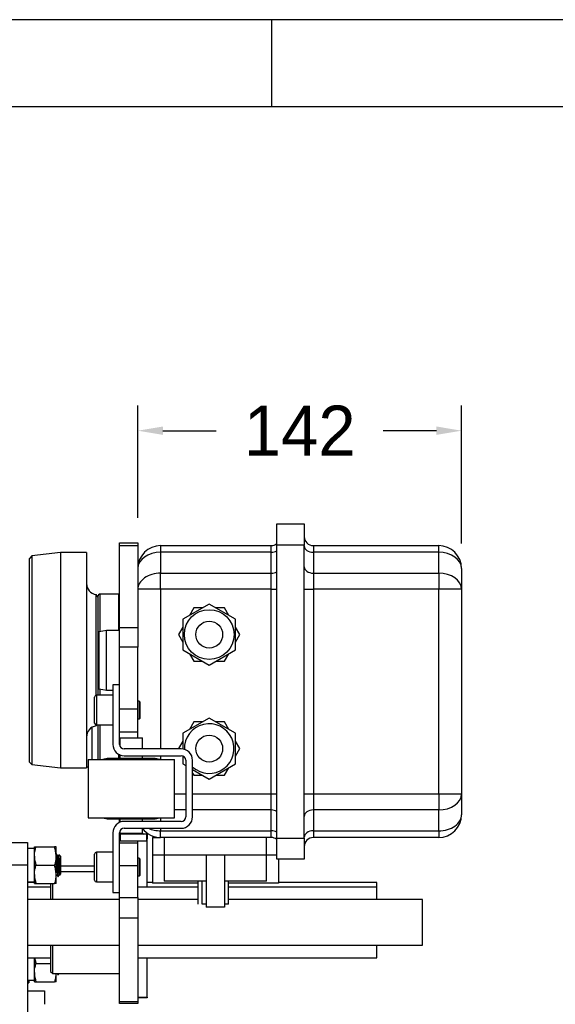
# Model space of a CAD drawing. Header units: millimetres. Extents: x 10704 to 12971, y -780 to 823.
# Tile 62 of 63: x 12313 to 12548, y 391 to 823. Entities that reach past the tile are written whole.
import ezdxf

# ---------------------------------------------------------------- set-up
doc = ezdxf.new("R2010")
doc.units = ezdxf.units.MM
doc.dimstyles.get("Standard").update_dxf_attribs({"dimtxt": 22, "dimasz": 11, "dimexe": 11, "dimexo": 11, "dimgap": 11, "dimtad": 0, "dimtih": 1, "dimtoh": 1, "dimdsep": 46, "dimtxsty": 'Standard', "dimcen": 0.09, "dimadec": 0, "dimazin": 0, "dimtfac": 1, "dimtofl": 0, "dimtmove": 0, "dimatfit": 3, "dimfxl": 1, "dimtolj": 1, "dimtzin": 0, "dimarcsym": 0})

# ---------------------------------------------------------------- blocks, each defined once
blk = doc.blocks.new('图框')
at = {"lineweight": -3}
for p, q in [((2267.32, 1603.15), (0, 1603.15)), ((1719.57, 1564.98), (1719.57, 1603.15)), ((2229.15, 1564.98), (38.17, 1564.98))]:
    blk.add_line(p, q, dxfattribs=at)
blk = doc.blocks.new('*D29')
at = {"color": 0, "lineweight": -2, "transparency": 16777216}
for p, q in [((12364.95, 604.68), (12364.95, 653.84)), ((12506.95, 593.43), (12506.95, 653.84)), ((12375.95, 642.84), (12399.28, 642.84)), ((12495.95, 642.84), (12472.62, 642.84))]:
    blk.add_line(p, q, dxfattribs=at)
at = {"color": 0, "lineweight": 18, "transparency": 16777216}
for points in [[(12375.95, 644.68), (12375.95, 641.01), (12364.95, 642.84)], [(12495.95, 644.68), (12495.95, 641.01), (12506.95, 642.84)]]:
    blk.add_solid(points, dxfattribs=at)
at = {"layer": 'Defpoints', "color": 0, "lineweight": 18, "transparency": 16777216}
for p in [(12364.95, 642.84), (12364.95, 593.68), (12506.95, 582.43)]:
    blk.add_point(p, dxfattribs=at)
at = {"color": 0, "lineweight": 18, "transparency": 16777216, "insert": (12435.95, 642.84), "char_height": 22, "attachment_point": 5}
blk.add_mtext('\\A1;142', dxfattribs=at)

msp = doc.modelspace()

# ---------------------------------------------------------------- linework, layer by layer
for p, q in [((12425.949, 601.925), (12437.949, 601.925)), ((12425.949, 592.675), (12425.949, 601.925)), ((12437.949, 601.925), (12437.949, 592.675)), ((12356.949, 592.358), (12356.949, 593.675)), ((12356.949, 593.675), (12364.949, 593.675)), ((12356.949, 556.554), (12356.949, 592.358)), ((12364.949, 592.358), (12356.949, 592.358)), ((12364.949, 593.675), (12364.949, 592.358)), ((12364.949, 592.358), (12364.949, 556.554)), ((12374.949, 592.425), (12423.449, 592.425)), ((12374.949, 592.425), (12374.949, 589.496)), ((12423.449, 589.496), (12423.449, 592.425)), ((12425.949, 464.175), (12425.949, 592.675)), ((12437.949, 592.675), (12425.949, 592.675)), ((12437.949, 464.175), (12437.949, 592.675)), ((12441.949, 592.425), (12496.949, 592.425)), ((12441.949, 592.425), (12441.949, 589.496)), ((12496.949, 589.496), (12496.949, 592.425)), ((12318.443, 587.943), (12317.449, 586.825)), ((12330.949, 589.425), (12318.443, 587.943)), ((12318.443, 587.943), (12318.443, 496.407)), ((12342.449, 589.425), (12330.949, 589.425)), ((12330.949, 589.425), (12330.949, 494.925)), ((12342.449, 589.425), (12342.449, 494.925)), ((12423.449, 589.496), (12374.949, 589.496)), ((12374.949, 589.496), (12374.949, 580.354)), ((12423.449, 580.354), (12423.449, 589.496)), ((12496.949, 589.496), (12441.949, 589.496)), ((12441.949, 589.496), (12441.949, 580.354)), ((12496.949, 580.354), (12496.949, 589.496)), ((12317.449, 497.525), (12317.449, 586.825)), ((12374.949, 580.354), (12423.449, 580.354)), ((12374.949, 573.283), (12374.949, 580.354)), ((12423.449, 573.283), (12423.449, 580.354)), ((12441.949, 580.354), (12496.949, 580.354)), ((12441.949, 580.354), (12441.949, 573.283)), ((12496.949, 580.354), (12496.949, 573.283)), ((12506.949, 582.425), (12506.949, 573.283)), ((12347.449, 569.959), (12346.616, 570.945)), ((12346.616, 526.814), (12346.616, 570.945)), ((12347.449, 570.175), (12347.449, 569.959)), ((12356.449, 571.175), (12348.449, 571.175)), ((12348.449, 554.771), (12348.449, 571.175)), ((12356.449, 571.175), (12356.449, 555.276)), ((12374.949, 573.283), (12364.949, 573.283)), ((12423.449, 573.283), (12374.949, 573.283)), ((12374.949, 573.283), (12374.949, 503.275)), ((12423.449, 573.283), (12425.95, 573.283)), ((12423.449, 483.567), (12423.449, 573.283)), ((12437.949, 573.283), (12441.949, 573.283)), ((12496.949, 573.283), (12441.949, 573.283)), ((12441.949, 573.283), (12441.949, 483.567)), ((12506.949, 573.283), (12496.949, 573.283)), ((12496.949, 483.567), (12496.949, 573.283)), ((12506.949, 573.283), (12506.949, 483.567)), ((12347.449, 569.959), (12347.449, 526.826)), ((12396.249, 566.82), (12384.649, 560.122)), ((12407.849, 560.122), (12396.249, 566.82)), ((12389.494, 565.125), (12387.584, 561.817)), ((12393.315, 565.125), (12389.494, 565.125)), ((12403.004, 565.125), (12399.184, 565.125)), ((12404.915, 561.817), (12403.004, 565.125)), ((12384.649, 560.122), (12384.649, 546.728)), ((12407.849, 546.728), (12407.849, 560.122)), ((12347.949, 554.675), (12347.449, 554.675)), ((12351.149, 555.275), (12347.949, 554.675)), ((12347.949, 529.675), (12347.949, 554.675)), ((12356.949, 555.275), (12351.149, 555.275)), ((12351.149, 529.075), (12351.149, 555.275)), ((12356.949, 556.554), (12364.949, 556.554)), ((12356.949, 547.872), (12356.949, 556.554)), ((12364.949, 556.554), (12364.949, 547.872)), ((12384.65, 556.734), (12382.739, 553.425)), ((12382.739, 553.425), (12384.65, 550.117)), ((12409.759, 553.425), (12407.849, 556.734)), ((12407.849, 550.117), (12409.759, 553.425)), ((12364.949, 547.872), (12356.949, 547.872)), ((12356.949, 531.375), (12356.949, 547.872)), ((12364.949, 520.675), (12364.949, 547.872)), ((12384.649, 546.728), (12396.249, 540.031)), ((12387.584, 545.034), (12389.494, 541.725)), ((12396.249, 540.031), (12407.849, 546.728)), ((12403.004, 541.725), (12404.915, 545.034)), ((12389.494, 541.725), (12393.315, 541.725)), ((12399.184, 541.725), (12403.004, 541.725)), ((12356.949, 531.375), (12353.949, 531.375)), ((12353.949, 531.375), (12353.949, 505.275)), ((12356.949, 505.275), (12356.949, 531.375)), ((12353.949, 526.825), (12346.749, 526.825)), ((12346.749, 526.825), (12346.749, 513.825)), ((12347.449, 529.675), (12347.949, 529.675)), ((12347.949, 529.675), (12351.149, 529.075)), ((12348.449, 526.829), (12348.449, 529.582)), ((12351.149, 529.075), (12353.95, 529.075)), ((12345.949, 514.625), (12345.949, 526.025)), ((12365.561, 524.205), (12364.949, 524.205)), ((12365.949, 523.817), (12365.561, 524.205)), ((12365.561, 524.205), (12365.561, 520.325)), ((12365.949, 520.325), (12365.949, 523.817)), ((12364.949, 520.675), (12356.949, 520.675)), ((12364.949, 510.675), (12364.949, 520.675)), ((12365.561, 520.325), (12365.561, 516.445)), ((12365.949, 516.833), (12365.949, 520.325)), ((12364.949, 516.445), (12365.561, 516.445)), ((12365.561, 516.445), (12365.949, 516.833)), ((12396.249, 516.82), (12384.649, 510.122)), ((12389.494, 515.125), (12387.584, 511.817)), ((12393.315, 515.125), (12389.494, 515.125)), ((12407.849, 510.122), (12396.249, 516.82)), ((12403.004, 515.125), (12399.184, 515.125)), ((12404.915, 511.817), (12403.004, 515.125)), ((12344.748, 512.68), (12344.748, 498.675)), ((12346.616, 513.405), (12346.616, 513.837)), ((12346.616, 513.405), (12346.971, 513.825)), ((12346.749, 513.825), (12353.949, 513.825)), ((12347.449, 513.825), (12347.449, 498.675)), ((12348.449, 498.675), (12348.449, 513.824)), ((12364.949, 510.675), (12356.949, 510.675)), ((12364.949, 508.075), (12364.949, 510.675)), ((12384.649, 510.122), (12384.649, 503.226)), ((12407.849, 496.728), (12407.849, 510.122)), ((12357.099, 508.075), (12357.099, 504.515)), ((12357.099, 508.075), (12366.999, 508.075)), ((12366.999, 503.275), (12366.999, 508.075)), ((12384.65, 506.734), (12382.739, 503.425)), ((12409.759, 503.425), (12407.849, 506.734)), ((12356.449, 500.944), (12356.449, 499.075)), ((12383.949, 503.275), (12358.949, 503.275)), ((12382.739, 503.425), (12382.826, 503.275)), ((12407.849, 500.117), (12409.759, 503.425)), ((12317.449, 497.525), (12318.443, 496.407)), ((12343.099, 498.675), (12343.099, 473.075)), ((12343.099, 498.675), (12380.999, 498.675)), ((12351.549, 499.075), (12349.549, 498.675)), ((12362.049, 499.075), (12351.549, 499.075)), ((12356.949, 500.693), (12356.949, 500.686)), ((12356.949, 499.075), (12356.949, 500.675)), ((12356.99, 500.675), (12356.949, 500.675)), ((12357.099, 500.63), (12357.099, 499.075)), ((12358.949, 500.275), (12383.949, 500.275)), ((12372.549, 499.075), (12362.049, 499.075)), ((12366.999, 499.075), (12366.999, 500.275)), ((12374.549, 498.675), (12372.549, 499.075)), ((12374.949, 500.275), (12374.949, 498.676)), ((12380.999, 473.075), (12380.999, 498.675)), ((12384.626, 500.157), (12384.65, 500.117)), ((12384.649, 500.149), (12384.649, 496.728)), ((12384.649, 496.728), (12385.949, 495.977)), ((12385.949, 498.275), (12385.949, 473.475)), ((12388.949, 473.475), (12388.949, 498.275)), ((12396.249, 490.031), (12407.849, 496.728)), ((12318.443, 496.407), (12330.949, 494.925)), ((12330.949, 494.925), (12342.449, 494.925)), ((12342.449, 495.425), (12343.099, 495.36)), ((12388.949, 494.245), (12396.249, 490.031)), ((12388.949, 492.669), (12389.494, 491.725)), ((12403.004, 491.725), (12404.915, 495.034)), ((12389.494, 491.725), (12393.315, 491.725)), ((12399.184, 491.725), (12403.004, 491.725)), ((12381, 483.567), (12385.95, 483.567)), ((12388.95, 483.567), (12423.449, 483.567)), ((12423.449, 476.496), (12423.449, 483.567)), ((12423.449, 483.567), (12425.95, 483.567)), ((12437.949, 483.567), (12441.949, 483.567)), ((12441.949, 483.567), (12496.949, 483.567)), ((12441.949, 483.567), (12441.949, 476.496)), ((12496.949, 483.567), (12506.949, 483.567)), ((12496.949, 483.567), (12496.949, 476.496)), ((12506.949, 483.567), (12506.949, 474.425)), ((12385.95, 476.496), (12381, 476.496)), ((12423.449, 476.496), (12388.95, 476.496)), ((12423.449, 467.354), (12423.449, 476.496)), ((12441.949, 476.496), (12441.949, 467.354)), ((12496.949, 476.496), (12441.949, 476.496)), ((12496.949, 467.354), (12496.949, 476.496)), ((12343.099, 473.075), (12380.999, 473.075)), ((12349.549, 473.075), (12351.549, 472.675)), ((12351.549, 472.675), (12362.049, 472.675)), ((12356.949, 471.975), (12356.949, 472.675)), ((12356.949, 471.058), (12356.949, 471.975)), ((12357.1, 471.975), (12356.949, 471.975)), ((12356.949, 471.064), (12356.949, 471.058)), ((12357.099, 472.675), (12357.099, 471.12)), ((12383.949, 471.475), (12358.949, 471.475)), ((12362.049, 472.675), (12372.549, 472.675)), ((12366.999, 471.475), (12366.999, 472.675)), ((12372.549, 472.675), (12374.549, 473.075)), ((12374.949, 473.075), (12374.949, 471.475)), ((12353.949, 466.475), (12353.949, 440.375)), ((12356.949, 440.375), (12356.949, 466.475)), ((12357.099, 467.235), (12357.099, 466.347)), ((12357.149, 466.375), (12366.999, 466.375)), ((12358.949, 468.475), (12383.949, 468.475)), ((12366.999, 466.375), (12366.999, 468.475)), ((12369.049, 466.351), (12369.049, 464.504)), ((12374.949, 468.475), (12374.949, 467.354)), ((12374.949, 464.425), (12374.949, 467.354)), ((12374.949, 467.354), (12423.449, 467.354)), ((12423.449, 464.425), (12423.449, 467.354)), ((12441.949, 467.354), (12441.949, 464.425)), ((12441.949, 467.354), (12496.949, 467.354)), ((12496.949, 467.354), (12496.949, 464.425)), ((12308.549, 462.275), (12316.549, 462.275)), ((12316.549, 462.275), (12316.549, 452.275)), ((12368.949, 465.875), (12357.149, 465.875)), ((12357.149, 465.875), (12357.149, 462.875)), ((12368.949, 462.875), (12357.149, 462.875)), ((12364.949, 461.975), (12364.949, 462.875)), ((12368.949, 462.875), (12368.949, 465.875)), ((12368.949, 464.504), (12369.049, 464.504)), ((12369.049, 463.893), (12368.949, 463.893)), ((12369.049, 464.504), (12369.049, 463.893)), ((12369.049, 442.676), (12369.049, 463.893)), ((12371.45, 464.425), (12371.299, 464.425)), ((12371.299, 464.425), (12371.299, 444.425)), ((12371.449, 464.425), (12374.949, 464.425)), ((12371.449, 456.625), (12371.449, 464.425)), ((12423.449, 464.425), (12374.949, 464.425)), ((12376.449, 464.425), (12376.449, 456.625)), ((12421.449, 456.625), (12421.449, 464.425)), ((12425.949, 454.925), (12425.949, 464.175)), ((12425.949, 464.175), (12437.949, 464.175)), ((12437.949, 464.175), (12437.949, 454.925)), ((12496.949, 464.425), (12441.949, 464.425)), ((12319.549, 459.625), (12316.549, 459.625)), ((12319.549, 456.275), (12319.549, 460.275)), ((12320.264, 460.275), (12328.335, 460.275)), ((12329.049, 456.275), (12329.049, 460.275)), ((12353.949, 457.925), (12346.749, 457.925)), ((12346.749, 457.925), (12346.749, 444.925)), ((12364.949, 461.975), (12356.949, 461.975)), ((12364.949, 451.975), (12364.949, 461.975)), ((12319.549, 448.275), (12319.549, 456.275)), ((12329.049, 448.275), (12329.049, 456.275)), ((12329.284, 457.175), (12329.065, 457.175)), ((12330.132, 456.425), (12329.729, 456.425)), ((12331.049, 456.175), (12330.406, 456.818)), ((12331.049, 456.175), (12331.049, 448.375)), ((12345.949, 445.725), (12345.949, 457.125)), ((12365.561, 455.305), (12364.949, 455.305)), ((12365.949, 454.917), (12365.561, 455.305)), ((12365.561, 455.305), (12365.561, 451.425)), ((12365.949, 451.425), (12365.949, 454.917)), ((12376.449, 456.625), (12371.449, 456.625)), ((12376.449, 456.625), (12376.449, 445.225)), ((12394.949, 456.625), (12376.449, 456.625)), ((12394.949, 456.625), (12394.949, 433.825)), ((12402.949, 456.625), (12394.949, 456.625)), ((12421.449, 456.625), (12402.949, 456.625)), ((12402.949, 456.625), (12402.949, 433.825)), ((12421.449, 445.225), (12421.449, 456.625)), ((12425.949, 456.625), (12421.449, 456.625)), ((12437.949, 454.925), (12425.949, 454.925)), ((12426.599, 454.925), (12426.599, 444.425)), ((12316.549, 452.275), (12308.549, 452.275)), ((12316.549, 452.275), (12316.549, 383.275)), ((12320.264, 452.275), (12328.335, 452.275)), ((12345.949, 451.8), (12331.049, 451.8)), ((12345.949, 449.42), (12331.05, 449.42)), ((12364.949, 451.975), (12356.949, 451.975)), ((12364.949, 438.174), (12364.949, 451.975)), ((12365.561, 451.425), (12365.561, 447.545)), ((12365.949, 447.933), (12365.949, 451.425)), ((12319.549, 444.275), (12319.549, 448.275)), ((12329.049, 444.275), (12329.049, 448.275)), ((12329.049, 448.125), (12329.37, 448.125)), ((12329.815, 447.375), (12330.034, 447.375)), ((12330.467, 448.125), (12330.799, 448.125)), ((12330.799, 448.125), (12331.049, 448.375)), ((12330.799, 448.125), (12330.799, 448.371)), ((12346.749, 444.925), (12353.949, 444.925)), ((12364.949, 447.545), (12365.561, 447.545)), ((12365.561, 447.545), (12365.949, 447.933)), ((12393.149, 445.225), (12376.449, 445.225)), ((12391.449, 435.225), (12391.449, 445.225)), ((12394.232, 445.225), (12393.149, 445.225)), ((12393.149, 435.225), (12393.149, 445.225)), ((12394.949, 445.225), (12394.232, 445.225)), ((12403.666, 445.225), (12402.949, 445.225)), ((12404.749, 445.225), (12403.666, 445.225)), ((12404.749, 435.225), (12404.749, 445.225)), ((12421.449, 445.225), (12404.749, 445.225)), ((12319.552, 444.675), (12316.55, 444.675)), ((12326.652, 442.675), (12316.55, 442.675)), ((12320.264, 444.275), (12328.335, 444.275)), ((12326.649, 444.276), (12326.649, 437.175)), ((12327.649, 437.176), (12327.649, 444.276)), ((12391.448, 442.675), (12364.948, 442.675)), ((12371.296, 444.675), (12369.047, 444.675)), ((12391.45, 444.425), (12371.299, 444.425)), ((12469.831, 442.675), (12404.748, 442.675)), ((12426.599, 444.425), (12404.749, 444.425)), ((12469.831, 444.675), (12426.598, 444.675)), ((12469.831, 442.676), (12469.831, 444.675)), ((12469.831, 437.176), (12469.831, 442.675)), ((12356.949, 437.175), (12316.552, 437.175)), ((12353.949, 440.375), (12356.949, 440.375)), ((12356.949, 438.174), (12356.949, 440.375)), ((12356.949, 429.036), (12356.949, 438.174)), ((12356.949, 438.174), (12364.949, 438.174)), ((12391.447, 437.175), (12364.945, 437.175)), ((12364.949, 438.174), (12364.949, 429.036)), ((12489.831, 437.175), (12404.746, 437.175)), ((12489.831, 417.175), (12489.831, 437.175)), ((12394.949, 435.225), (12393.149, 435.225)), ((12402.949, 433.825), (12394.949, 433.825)), ((12404.749, 435.225), (12402.949, 435.225)), ((12356.949, 392.537), (12356.949, 429.036)), ((12364.949, 429.036), (12356.949, 429.036)), ((12364.949, 429.036), (12364.949, 392.537)), ((12316.552, 417.175), (12356.949, 417.175)), ((12326.649, 417.175), (12326.649, 405.72)), ((12327.649, 404.72), (12327.649, 417.175)), ((12364.945, 417.175), (12489.831, 417.175)), ((12469.831, 411.675), (12469.831, 417.176)), ((12316.55, 411.675), (12326.652, 411.675)), ((12319.549, 405.175), (12319.549, 411.675)), ((12364.948, 411.675), (12469.831, 411.675)), ((12369.049, 394.468), (12369.049, 411.675)), ((12320.264, 409.175), (12326.649, 409.175)), ((12317.149, 401.875), (12317.149, 400.675)), ((12319.549, 401.175), (12319.549, 405.175)), ((12326.649, 405.72), (12327.649, 404.72)), ((12327.649, 404.72), (12356.949, 404.72)), ((12329.049, 401.175), (12329.049, 404.784)), ((12329.815, 404.275), (12330.034, 404.275)), ((12316.549, 400.675), (12317.149, 400.675)), ((12320.264, 401.175), (12328.335, 401.175)), ((12316.549, 397.176), (12324.049, 397.176)), ((12324.049, 397.176), (12324.049, 391.275)), ((12364.949, 394.468), (12369.049, 394.468)), ((12369.049, 394.175), (12364.949, 394.175)), ((12369.049, 394.468), (12369.049, 394.175)), ((12356.949, 391.675), (12356.949, 392.537)), ((12356.949, 392.537), (12364.949, 392.537)), ((12364.949, 391.675), (12356.949, 391.675)), ((12364.949, 392.537), (12364.949, 391.675))]:
    msp.add_line(p, q)
for centre, radius in [((12396.249, 553.425), 10.9), ((12396.249, 553.425), 5.9), ((12396.249, 503.425), 5.9)]:
    msp.add_circle(centre, radius)
for centre, radius, start, end in [((12441.949, 596.425), 4, 180, 270), ((12374.949, 582.425), 10, 90, 180), ((12423.449, 596.425), 4, 270, 308.68313), ((12496.949, 582.425), 10, 0, 90), ((12347.449, 575.875), 5, 180, 260.40593), ((12348.449, 570.175), 1, 90, 180), ((12356.449, 570.175), 1, 59.99907, 90), ((12346.749, 526.025), 0.8, 90, 180), ((12346.749, 514.625), 0.8, 180, 270), ((12396.249, 503.425), 10.9, 227.95417, 181.84881), ((12347.449, 508.475), 5, 99.59407, 180), ((12358.949, 505.275), 5, 180, 270), ((12358.949, 505.275), 2, 180, 270), ((12383.949, 498.275), 5, 0, 90), ((12383.949, 498.275), 2, 0, 90), ((12358.949, 466.475), 5, 90, 180), ((12383.949, 473.475), 5, 270, 0), ((12383.949, 473.475), 2, 270, 0), ((12496.949, 474.425), 10, 270, 0), ((12358.949, 466.475), 2, 90, 180), ((12367.499, 466.375), 0.5, 180, 270), ((12374.949, 474.425), 10, 217.34578, 270), ((12423.449, 460.425), 4, 51.31687, 90), ((12441.949, 460.425), 4, 90, 180), ((12346.749, 457.125), 0.8, 90, 180), ((12346.749, 445.725), 0.8, 180, 270)]:
    msp.add_arc(centre, radius, start, end)
for centre, major_axis, ratio, start_param, end_param in [((12441.949, 592.325), (4, 0), 0.7071068, 3.1415927, 4.712389), ((12374.949, 582.425), (-10, 0), 0.7071068, 4.712389, 6.2831853), ((12423.449, 592.325), (4, 0), 0.7071068, 4.712389, 5.3875368), ((12496.949, 582.425), (-10, 0), 0.7071068, 3.1415927, 4.712389), ((12441.949, 583.183), (4, 0), 0.7071068, 3.1415927, 4.712389), ((12374.949, 573.283), (10, 0), 0.7071068, 1.5707963, 3.1415927), ((12423.449, 583.183), (4, 0), 0.7071068, 4.712389, 5.3875368), ((12496.949, 573.283), (10, 0), 0.7071068, 0, 1.5707963), ((12496.949, 483.567), (10, 0), 0.7071068, 4.712389, 6.2831853), ((12423.449, 473.668), (4, 0), 0.7071068, 0.8956485, 1.5707963), ((12441.949, 473.668), (4, 0), 0.7071068, 1.5707963, 3.1415927), ((12496.949, 474.425), (-10, 0), 0.7071068, 1.5707963, 3.1415927), ((12356.655, 466.375), (0, 0.5), 0.989899, 4.7091528, 4.712389), ((12374.949, 474.425), (-10, 0), 0.7071068, 0.9999592, 1.5707963), ((12423.449, 464.526), (4, 0), 0.7071068, 0.8956485, 1.5707963), ((12441.949, 464.526), (4, 0), 0.7071068, 1.5707963, 3.1415927), ((12320.803, 452.275), (41.684, 0), 0.176327, 4.6101702, 4.6823138), ((12320.803, 409.175), (41.684, 0), 0.176327, 4.6101702, 4.6823138)]:
    msp.add_ellipse(centre, major_axis=major_axis, ratio=ratio, start_param=start_param, end_param=end_param)
for points, degree in [([(12357.096, 466.373), (12357.15, 466.373)], 1), ([(12329.744, 456.398), (12329.523, 456.78), (12329.302, 457.161)], 2), ([(12330.352, 456.825), (12330.229, 456.613), (12330.106, 456.4)], 2), ([(12329.356, 448.15), (12329.577, 447.769), (12329.798, 447.388)], 2), ([(12330.052, 447.389), (12330.265, 447.757), (12330.479, 448.125)], 2), ([(12329.547, 404.72), (12329.673, 404.504), (12329.798, 404.288)], 2), ([(12330.052, 404.289), (12330.177, 404.505), (12330.302, 404.72)], 2)]:
    msp.add_open_spline(points, degree=degree)
for points, degree, knots in [([(12357.099, 466.373), (12357.1, 466.373), (12357.104, 466.373), (12357.12, 466.375), (12357.133, 466.375), (12357.149, 466.375)], 3, [0, 0, 0, 0, 0.4989301, 0.4989301, 1, 1, 1, 1]), ([(12357.149, 465.875), (12357.149, 465.875), (12357.149, 465.876), (12357.149, 465.879), (12357.149, 465.881), (12357.149, 465.89), (12357.149, 465.903), (12357.149, 465.908), (12357.149, 465.919), (12357.149, 465.931), (12357.149, 465.96), (12357.149, 465.975), (12357.149, 466.011), (12357.149, 466.032), (12357.149, 466.054), (12357.149, 466.076), (12357.149, 466.111), (12357.149, 466.125), (12357.149, 466.126), (12357.149, 466.127), (12357.149, 466.129), (12357.149, 466.13), (12357.149, 466.131), (12357.149, 466.132), (12357.149, 466.133), (12357.149, 466.154), (12357.149, 466.175), (12357.149, 466.198), (12357.149, 466.22), (12357.149, 466.248), (12357.149, 466.277), (12357.149, 466.314), (12357.149, 466.357), (12357.149, 466.359), (12357.149, 466.361), (12357.149, 466.363), (12357.149, 466.365), (12357.149, 466.367), (12357.149, 466.369), (12357.149, 466.372), (12357.149, 466.374)], 2, [0, 0, 0, 0.0284276, 0.0596216, 0.0904827, 0.1216506, 0.1938227, 0.2456674, 0.2456674, 0.307324, 0.3694801, 0.4313709, 0.4932681, 0.5570588, 0.6203472, 0.6203472, 0.6944536, 0.7473977, 0.750143, 0.7519733, 0.7538036, 0.7556338, 0.7574641, 0.7592944, 0.7611246, 0.7763163, 0.8048695, 0.8333858, 0.8618653, 0.8904791, 0.9192248, 0.9480327, 0.9767867, 0.9916606, 0.9927725, 0.9938844, 0.9949963, 0.9961083, 0.9972202, 0.9983321, 1, 1, 1]), ([(12319.549, 460.275), (12319.549, 460.275), (12319.566, 460.275), (12319.603, 460.275), (12319.608, 460.275), (12319.617, 460.275), (12319.631, 460.275), (12319.67, 460.275), (12319.712, 460.275), (12319.806, 460.275), (12319.882, 460.275), (12320.057, 460.275), (12320.156, 460.275), (12320.264, 460.275)], 3, [0, 0, 0, 0, 0.25, 0.25, 0.28125, 0.28125, 0.3125, 0.375, 0.5, 0.5, 0.75, 0.75, 1, 1, 1, 1]), ([(12319.549, 456.275), (12319.549, 456.36), (12319.551, 456.445), (12319.555, 456.615), (12319.558, 456.7), (12319.57, 456.955), (12319.583, 457.124), (12319.632, 457.63), (12319.68, 457.965), (12319.867, 458.964), (12320.046, 459.622), (12320.264, 460.275)], 3, [0, 0, 0, 0, 0.0625, 0.0625, 0.125, 0.125, 0.25, 0.25, 0.5, 0.5, 1, 1, 1, 1]), ([(12329.049, 460.275), (12329.049, 460.275), (12329.033, 460.275), (12328.996, 460.275), (12328.991, 460.275), (12328.982, 460.275), (12328.968, 460.275), (12328.928, 460.275), (12328.887, 460.275), (12328.793, 460.275), (12328.716, 460.275), (12328.541, 460.275), (12328.443, 460.275), (12328.335, 460.275)], 3, [0, 0, 0, 0, 0.25, 0.25, 0.28125, 0.28125, 0.3125, 0.375, 0.5, 0.5, 0.75, 0.75, 1, 1, 1, 1]), ([(12329.049, 456.275), (12329.049, 456.616), (12329.033, 456.955), (12328.967, 457.628), (12328.919, 457.963), (12328.733, 458.962), (12328.553, 459.621), (12328.335, 460.275)], 3, [0, 0, 0, 0, 0.25, 0.25, 0.5, 0.5, 1, 1, 1, 1]), ([(12319.549, 456.275), (12319.549, 455.934), (12319.566, 455.596), (12319.631, 454.922), (12319.68, 454.588), (12319.866, 453.589), (12320.046, 452.93), (12320.264, 452.275)], 3, [0, 0, 0, 0, 0.25, 0.25, 0.5, 0.5, 1, 1, 1, 1]), ([(12329.049, 456.275), (12329.049, 456.19), (12329.048, 456.105), (12329.044, 455.935), (12329.041, 455.85), (12329.029, 455.595), (12329.016, 455.426), (12328.967, 454.92), (12328.919, 454.585), (12328.732, 453.586), (12328.553, 452.928), (12328.335, 452.275)], 3, [0, 0, 0, 0, 0.0625, 0.0625, 0.125, 0.125, 0.25, 0.25, 0.5, 0.5, 1, 1, 1, 1]), ([(12329.065, 457.175), (12329.07, 457.175), (12329.075, 457.172), (12329.082, 457.163), (12329.083, 457.161), (12329.086, 457.157), (12329.087, 457.154), (12329.091, 457.146), (12329.099, 457.128), (12329.107, 457.102), (12329.123, 457.039), (12329.133, 456.984), (12329.148, 456.881), (12329.153, 456.844), (12329.161, 456.782), (12329.164, 456.761), (12329.168, 456.728), (12329.169, 456.716), (12329.172, 456.693), (12329.184, 456.588), (12329.195, 456.468), (12329.216, 456.231), (12329.226, 456.102), (12329.239, 455.925), (12329.242, 455.889), (12329.247, 455.816), (12329.25, 455.778), (12329.258, 455.664), (12329.263, 455.586), (12329.279, 455.345), (12329.289, 455.176), (12329.305, 454.911), (12329.31, 454.82), (12329.318, 454.681), (12329.322, 454.611), (12329.325, 454.539), (12329.328, 454.492), (12329.329, 454.467), (12329.341, 454.25), (12329.352, 454.052), (12329.372, 453.649), (12329.383, 453.444), (12329.398, 453.129), (12329.404, 453.023), (12329.411, 452.863), (12329.414, 452.81), (12329.419, 452.703), (12329.422, 452.649), (12329.435, 452.382), (12329.445, 452.169), (12329.466, 451.745), (12329.476, 451.533), (12329.49, 451.269), (12329.492, 451.216), (12329.497, 451.111), (12329.505, 450.955), (12329.513, 450.802), (12329.528, 450.499), (12329.539, 450.303), (12329.555, 450.016), (12329.56, 449.921), (12329.566, 449.805), (12329.568, 449.782), (12329.57, 449.735), (12329.572, 449.712), (12329.576, 449.644), (12329.578, 449.599), (12329.591, 449.376), (12329.602, 449.206), (12329.622, 448.886), (12329.633, 448.735), (12329.646, 448.558), (12329.648, 448.524), (12329.654, 448.455), (12329.656, 448.422), (12329.664, 448.323), (12329.669, 448.261), (12329.685, 448.083), (12329.695, 447.977), (12329.711, 447.835), (12329.716, 447.791), (12329.724, 447.729), (12329.726, 447.71), (12329.732, 447.672), (12329.734, 447.653), (12329.747, 447.567), (12329.758, 447.512), (12329.779, 447.428), (12329.789, 447.4), (12329.802, 447.382), (12329.806, 447.378), (12329.81, 447.376), (12329.812, 447.375), (12329.814, 447.375), (12329.815, 447.375), (12329.815, 447.375), (12329.815, 447.375)], 3, [0, 0, 0, 0, 0.0207494, 0.0207494, 0.0259576, 0.0259576, 0.0311657, 0.0311657, 0.0415819, 0.0624144, 0.0624144, 0.1040793, 0.1040793, 0.1249117, 0.1249117, 0.135328, 0.135328, 0.1405361, 0.1405361, 0.1457442, 0.1874091, 0.1874091, 0.229074, 0.229074, 0.2394902, 0.2394902, 0.2499065, 0.2499065, 0.2707389, 0.2707389, 0.3124038, 0.3124038, 0.3332363, 0.3332363, 0.3436525, 0.3488606, 0.3488606, 0.3540687, 0.3540687, 0.3957337, 0.3957337, 0.4373986, 0.4373986, 0.458231, 0.458231, 0.4686473, 0.4686473, 0.4790635, 0.4790635, 0.5207284, 0.5207284, 0.5623933, 0.5623933, 0.5728095, 0.5728095, 0.5832258, 0.6040582, 0.6040582, 0.6457231, 0.6457231, 0.6665556, 0.6665556, 0.6717637, 0.6717637, 0.6769718, 0.6769718, 0.6873881, 0.6873881, 0.729053, 0.729053, 0.7707179, 0.7707179, 0.7811341, 0.7811341, 0.7915503, 0.7915503, 0.8123828, 0.8123828, 0.8540477, 0.8540477, 0.8748802, 0.8748802, 0.8852964, 0.8852964, 0.8957126, 0.8957126, 0.9373775, 0.9373775, 0.9790425, 0.9790425, 0.9894587, 0.9946668, 0.9946668, 0.9998749, 0.9998749, 1, 1, 1, 1]), ([(12330.034, 447.375), (12330.029, 447.375), (12330.023, 447.379), (12330.008, 447.4), (12329.997, 447.427), (12329.982, 447.49), (12329.977, 447.514), (12329.97, 447.549), (12329.969, 447.556), (12329.966, 447.571), (12329.962, 447.594), (12329.958, 447.618), (12329.945, 447.704), (12329.935, 447.786), (12329.914, 447.974), (12329.904, 448.081), (12329.891, 448.23), (12329.888, 448.261), (12329.883, 448.323), (12329.875, 448.419), (12329.867, 448.521), (12329.852, 448.732), (12329.841, 448.882), (12329.826, 449.123), (12329.82, 449.205), (12329.812, 449.333), (12329.81, 449.376), (12329.805, 449.464), (12329.802, 449.508), (12329.789, 449.732), (12329.779, 449.916), (12329.758, 450.298), (12329.748, 450.495), (12329.734, 450.748), (12329.732, 450.8), (12329.728, 450.877), (12329.727, 450.903), (12329.724, 450.955), (12329.717, 451.084), (12329.711, 451.215), (12329.695, 451.529), (12329.685, 451.74), (12329.669, 452.058), (12329.664, 452.165), (12329.656, 452.326), (12329.654, 452.379), (12329.649, 452.487), (12329.646, 452.541), (12329.633, 452.81), (12329.622, 453.021), (12329.602, 453.439), (12329.591, 453.645), (12329.578, 453.898), (12329.576, 453.948), (12329.57, 454.049), (12329.568, 454.099), (12329.56, 454.248), (12329.555, 454.346), (12329.539, 454.634), (12329.529, 454.818), (12329.508, 455.172), (12329.498, 455.342), (12329.486, 455.524), (12329.484, 455.545), (12329.482, 455.584), (12329.478, 455.644), (12329.469, 455.779), (12329.461, 455.888), (12329.445, 456.099), (12329.435, 456.229), (12329.419, 456.407), (12329.414, 456.463), (12329.406, 456.544), (12329.404, 456.57), (12329.398, 456.621), (12329.396, 456.646), (12329.383, 456.764), (12329.373, 456.846), (12329.352, 456.983), (12329.341, 457.038), (12329.328, 457.091), (12329.326, 457.1), (12329.32, 457.118), (12329.312, 457.142), (12329.305, 457.158), (12329.294, 457.172), (12329.289, 457.175), (12329.284, 457.175)], 3, [0, 0, 0, 0, 0.0211966, 0.0211966, 0.0628407, 0.0628407, 0.0836628, 0.0836628, 0.0888683, 0.0888683, 0.0940738, 0.1044849, 0.1044849, 0.146129, 0.146129, 0.1877731, 0.1877731, 0.1981841, 0.1981841, 0.2085951, 0.2294172, 0.2294172, 0.2710613, 0.2710613, 0.2918833, 0.2918833, 0.3022944, 0.3022944, 0.3127054, 0.3127054, 0.3543495, 0.3543495, 0.3959936, 0.3959936, 0.4064046, 0.4064046, 0.4116102, 0.4116102, 0.4168157, 0.4376377, 0.4376377, 0.4792818, 0.4792818, 0.5001039, 0.5001039, 0.5105149, 0.5105149, 0.5209259, 0.5209259, 0.5625701, 0.5625701, 0.6042142, 0.6042142, 0.6146252, 0.6146252, 0.6250362, 0.6250362, 0.6458583, 0.6458583, 0.6875024, 0.6875024, 0.7291465, 0.7291465, 0.734352, 0.734352, 0.7395575, 0.7499685, 0.7707906, 0.7707906, 0.8124347, 0.8124347, 0.8332568, 0.8332568, 0.8436678, 0.8436678, 0.8540788, 0.8540788, 0.8957229, 0.8957229, 0.937367, 0.937367, 0.9477781, 0.9477781, 0.9581891, 0.9790111, 0.9790111, 1, 1, 1, 1]), ([(12329.742, 456.403), (12329.742, 456.401), (12329.743, 456.4), (12329.747, 456.393), (12329.749, 456.387), (12329.762, 456.354), (12329.772, 456.317), (12329.793, 456.22), (12329.803, 456.161), (12329.819, 456.055), (12329.824, 456.017), (12329.834, 455.936), (12329.839, 455.892), (12329.855, 455.756), (12329.865, 455.656), (12329.885, 455.437), (12329.896, 455.318), (12329.909, 455.158), (12329.911, 455.126), (12329.916, 455.06), (12329.919, 455.026), (12329.927, 454.925), (12329.932, 454.856), (12329.947, 454.643), (12329.957, 454.495), (12329.973, 454.263), (12329.978, 454.184), (12329.986, 454.063), (12329.988, 454.023), (12329.993, 453.941), (12329.996, 453.899), (12330.009, 453.692), (12330.029, 453.355), (12330.05, 453.006), (12330.062, 452.784), (12330.065, 452.739), (12330.07, 452.65), (12330.073, 452.605), (12330.081, 452.47), (12330.086, 452.381), (12330.101, 452.113), (12330.111, 451.936), (12330.127, 451.671), (12330.134, 451.539), (12330.142, 451.408), (12330.147, 451.32), (12330.15, 451.276), (12330.163, 451.058), (12330.173, 450.889), (12330.194, 450.559), (12330.204, 450.399), (12330.219, 450.165), (12330.224, 450.089), (12330.232, 449.976), (12330.235, 449.938), (12330.24, 449.864), (12330.242, 449.828), (12330.255, 449.649), (12330.265, 449.514), (12330.286, 449.258), (12330.296, 449.139), (12330.309, 448.999), (12330.312, 448.971), (12330.317, 448.918), (12330.319, 448.892), (12330.327, 448.815), (12330.332, 448.766), (12330.348, 448.629), (12330.358, 448.547), (12330.373, 448.439), (12330.381, 448.39), (12330.389, 448.346), (12330.394, 448.318), (12330.396, 448.304), (12330.409, 448.241), (12330.419, 448.203), (12330.44, 448.148), (12330.45, 448.131), (12330.463, 448.126), (12330.465, 448.125), (12330.467, 448.125)], 3, [0, 0, 0, 0, 0.0034409, 0.0034409, 0.0140612, 0.0140612, 0.0565421, 0.0565421, 0.099023, 0.099023, 0.1202634, 0.1202634, 0.1415039, 0.1415039, 0.1839848, 0.1839848, 0.2264657, 0.2264657, 0.2370859, 0.2370859, 0.2477061, 0.2477061, 0.2689466, 0.2689466, 0.3114275, 0.3114275, 0.3326679, 0.3326679, 0.3432881, 0.3432881, 0.3539084, 0.3539084, 0.3963893, 0.4388701, 0.4388701, 0.4494904, 0.4494904, 0.4601106, 0.4601106, 0.481351, 0.481351, 0.5238319, 0.5238319, 0.5450724, 0.5556926, 0.5556926, 0.5663128, 0.5663128, 0.6087937, 0.6087937, 0.6512746, 0.6512746, 0.6725151, 0.6725151, 0.6831353, 0.6831353, 0.6937555, 0.6937555, 0.7362364, 0.7362364, 0.7787173, 0.7787173, 0.7893376, 0.7893376, 0.7999578, 0.7999578, 0.8211982, 0.8211982, 0.8636791, 0.8636791, 0.8849196, 0.8955398, 0.8955398, 0.90616, 0.90616, 0.9486409, 0.9486409, 0.9911218, 0.9911218, 1, 1, 1, 1]), ([(12330.132, 456.425), (12330.134, 456.425), (12330.136, 456.425), (12330.147, 456.42), (12330.156, 456.407), (12330.17, 456.374), (12330.175, 456.36), (12330.182, 456.337), (12330.184, 456.328), (12330.189, 456.31), (12330.191, 456.301), (12330.202, 456.25), (12330.211, 456.201), (12330.23, 456.086), (12330.239, 456.02), (12330.253, 455.908), (12330.257, 455.868), (12330.267, 455.785), (12330.271, 455.741), (12330.285, 455.605), (12330.294, 455.508), (12330.312, 455.299), (12330.322, 455.187), (12330.333, 455.039), (12330.335, 455.009), (12330.34, 454.948), (12330.342, 454.917), (12330.349, 454.823), (12330.354, 454.76), (12330.368, 454.565), (12330.386, 454.296), (12330.404, 454.009), (12330.416, 453.824), (12330.418, 453.786), (12330.423, 453.711), (12330.425, 453.673), (12330.432, 453.559), (12330.437, 453.483), (12330.45, 453.252), (12330.469, 452.942), (12330.487, 452.624), (12330.498, 452.424), (12330.501, 452.384), (12330.505, 452.303), (12330.508, 452.263), (12330.515, 452.142), (12330.519, 452.063), (12330.533, 451.824), (12330.542, 451.666), (12330.561, 451.353), (12330.57, 451.198), (12330.581, 451.007), (12330.584, 450.968), (12330.588, 450.892), (12330.595, 450.779), (12330.602, 450.668), (12330.616, 450.449), (12330.625, 450.307), (12330.643, 450.033), (12330.653, 449.9), (12330.664, 449.74), (12330.666, 449.708), (12330.671, 449.645), (12330.678, 449.553), (12330.685, 449.464), (12330.698, 449.291), (12330.708, 449.183), (12330.726, 448.979), (12330.735, 448.884), (12330.747, 448.775), (12330.749, 448.753), (12330.754, 448.711), (12330.761, 448.65), (12330.767, 448.594), (12330.781, 448.488), (12330.79, 448.425), (12330.799, 448.371)], 3, [0, 0, 0, 0, 0.0089194, 0.0089194, 0.0502144, 0.0502144, 0.0708619, 0.0708619, 0.0811857, 0.0811857, 0.0915094, 0.0915094, 0.1328045, 0.1328045, 0.1740995, 0.1740995, 0.194747, 0.194747, 0.2153945, 0.2153945, 0.2566895, 0.2566895, 0.2979846, 0.2979846, 0.3083083, 0.3083083, 0.3186321, 0.3186321, 0.3392796, 0.3392796, 0.3805746, 0.4218696, 0.4218696, 0.4321934, 0.4321934, 0.4425172, 0.4425172, 0.4631647, 0.4631647, 0.5044597, 0.5457547, 0.5457547, 0.5560785, 0.5560785, 0.5664022, 0.5664022, 0.5870497, 0.5870497, 0.6283448, 0.6283448, 0.6696398, 0.6696398, 0.6799636, 0.6799636, 0.6902873, 0.7109348, 0.7109348, 0.7522298, 0.7522298, 0.7935249, 0.7935249, 0.8038486, 0.8038486, 0.8141724, 0.8348199, 0.8348199, 0.8761149, 0.8761149, 0.9174099, 0.9174099, 0.9277337, 0.9277337, 0.9380575, 0.958705, 0.958705, 1, 1, 1, 1]), ([(12330.799, 448.371), (12330.791, 448.443), (12330.782, 448.533), (12330.77, 448.694), (12330.766, 448.753), (12330.759, 448.847), (12330.757, 448.879), (12330.753, 448.946), (12330.751, 448.98), (12330.74, 449.156), (12330.732, 449.312), (12330.719, 449.566), (12330.715, 449.654), (12330.71, 449.77), (12330.709, 449.793), (12330.707, 449.839), (12330.704, 449.91), (12330.7, 449.982), (12330.694, 450.127), (12330.686, 450.326), (12330.673, 450.638), (12330.665, 450.855), (12330.66, 450.993), (12330.659, 451.021), (12330.657, 451.077), (12330.654, 451.161), (12330.651, 451.245), (12330.645, 451.414), (12330.636, 451.642), (12330.628, 451.872), (12330.62, 452.104), (12330.616, 452.221), (12330.611, 452.368), (12330.61, 452.398), (12330.608, 452.457), (12330.605, 452.545), (12330.602, 452.633), (12330.596, 452.808), (12330.588, 453.04), (12330.575, 453.384), (12330.567, 453.61), (12330.562, 453.75), (12330.561, 453.778), (12330.559, 453.834), (12330.558, 453.862), (12330.555, 453.945), (12330.553, 454), (12330.543, 454.272), (12330.535, 454.48), (12330.523, 454.78), (12330.519, 454.877), (12330.513, 455.02), (12330.511, 455.068), (12330.507, 455.161), (12330.505, 455.207), (12330.495, 455.431), (12330.487, 455.597), (12330.475, 455.826), (12330.472, 455.899), (12330.466, 456.003), (12330.464, 456.037), (12330.46, 456.103), (12330.458, 456.135), (12330.448, 456.291), (12330.44, 456.398), (12330.424, 456.58), (12330.417, 456.655), (12330.408, 456.72), (12330.407, 456.727), (12330.405, 456.74), (12330.402, 456.759), (12330.399, 456.775), (12330.393, 456.805), (12330.389, 456.82), (12330.382, 456.84), (12330.379, 456.845), (12330.376, 456.848)], 3, [0, 0, 0, 0, 0.057506, 0.057506, 0.0862589, 0.0862589, 0.1006354, 0.1006354, 0.1150119, 0.1150119, 0.1725179, 0.1725179, 0.2012709, 0.2012709, 0.2084591, 0.2084591, 0.2156474, 0.2300239, 0.2300239, 0.2587768, 0.2875298, 0.3162828, 0.3162828, 0.3234711, 0.3234711, 0.3306593, 0.3450358, 0.3450358, 0.3737888, 0.4025418, 0.4025418, 0.4312947, 0.4312947, 0.438483, 0.438483, 0.4456712, 0.4600477, 0.4600477, 0.4888007, 0.5175537, 0.5463067, 0.5463067, 0.5534949, 0.5534949, 0.5606832, 0.5606832, 0.5750596, 0.5750596, 0.6325656, 0.6325656, 0.6613186, 0.6613186, 0.6756951, 0.6756951, 0.6900716, 0.6900716, 0.7475775, 0.7475775, 0.7763305, 0.7763305, 0.790707, 0.790707, 0.8050835, 0.8050835, 0.8625895, 0.8625895, 0.9200954, 0.9200954, 0.9272837, 0.9272837, 0.9344719, 0.9488484, 0.9488484, 0.9776014, 0.9776014, 1, 1, 1, 1]), ([(12319.549, 448.275), (12319.549, 448.36), (12319.551, 448.445), (12319.555, 448.615), (12319.558, 448.7), (12319.57, 448.955), (12319.583, 449.124), (12319.632, 449.63), (12319.68, 449.965), (12319.867, 450.964), (12320.046, 451.622), (12320.264, 452.275)], 3, [0, 0, 0, 0, 0.0625, 0.0625, 0.125, 0.125, 0.25, 0.25, 0.5, 0.5, 1, 1, 1, 1]), ([(12329.049, 448.275), (12329.049, 448.616), (12329.033, 448.955), (12328.967, 449.628), (12328.919, 449.963), (12328.733, 450.962), (12328.553, 451.621), (12328.335, 452.275)], 3, [0, 0, 0, 0, 0.25, 0.25, 0.5, 0.5, 1, 1, 1, 1]), ([(12319.549, 448.275), (12319.549, 447.934), (12319.566, 447.596), (12319.631, 446.922), (12319.68, 446.588), (12319.866, 445.589), (12320.046, 444.93), (12320.264, 444.275)], 3, [0, 0, 0, 0, 0.25, 0.25, 0.5, 0.5, 1, 1, 1, 1]), ([(12329.049, 448.275), (12329.049, 448.19), (12329.048, 448.105), (12329.044, 447.935), (12329.041, 447.85), (12329.029, 447.595), (12329.016, 447.426), (12328.967, 446.92), (12328.919, 446.585), (12328.732, 445.586), (12328.553, 444.928), (12328.335, 444.275)], 3, [0, 0, 0, 0, 0.0625, 0.0625, 0.125, 0.125, 0.25, 0.25, 0.5, 0.5, 1, 1, 1, 1]), ([(12319.549, 444.275), (12319.549, 444.275), (12319.566, 444.275), (12319.603, 444.275), (12319.608, 444.275), (12319.617, 444.275), (12319.631, 444.275), (12319.67, 444.275), (12319.712, 444.275), (12319.806, 444.275), (12319.882, 444.275), (12320.057, 444.275), (12320.156, 444.275), (12320.264, 444.275)], 3, [0, 0, 0, 0, 0.25, 0.25, 0.28125, 0.28125, 0.3125, 0.375, 0.5, 0.5, 0.75, 0.75, 1, 1, 1, 1]), ([(12329.049, 444.275), (12329.049, 444.275), (12329.033, 444.275), (12328.996, 444.275), (12328.991, 444.275), (12328.982, 444.275), (12328.968, 444.275), (12328.928, 444.275), (12328.887, 444.275), (12328.793, 444.275), (12328.716, 444.275), (12328.541, 444.275), (12328.443, 444.275), (12328.335, 444.275)], 3, [0, 0, 0, 0, 0.25, 0.25, 0.28125, 0.28125, 0.3125, 0.375, 0.5, 0.5, 0.75, 0.75, 1, 1, 1, 1]), ([(12319.657, 411.672), (12319.681, 411.499), (12319.71, 411.327), (12319.866, 410.489), (12320.046, 409.83), (12320.264, 409.175)], 3, [0, 0, 0, 0, 0.2050676, 0.2050676, 1, 1, 1, 1]), ([(12319.549, 405.175), (12319.549, 405.26), (12319.551, 405.345), (12319.555, 405.515), (12319.558, 405.6), (12319.57, 405.855), (12319.583, 406.024), (12319.632, 406.53), (12319.68, 406.865), (12319.867, 407.864), (12320.046, 408.522), (12320.264, 409.175)], 3, [0, 0, 0, 0, 0.0625, 0.0625, 0.125, 0.125, 0.25, 0.25, 0.5, 0.5, 1, 1, 1, 1]), ([(12319.549, 405.175), (12319.549, 404.834), (12319.566, 404.496), (12319.631, 403.822), (12319.68, 403.488), (12319.866, 402.489), (12320.046, 401.83), (12320.264, 401.175)], 3, [0, 0, 0, 0, 0.25, 0.25, 0.5, 0.5, 1, 1, 1, 1]), ([(12329.039, 404.719), (12329.039, 404.701), (12329.038, 404.683), (12329.029, 404.495), (12329.016, 404.326), (12328.967, 403.82), (12328.919, 403.485), (12328.732, 402.486), (12328.553, 401.828), (12328.335, 401.175)], 3, [0, 0, 0, 0, 0.015021, 0.015021, 0.1557323, 0.1557323, 0.4371548, 0.4371548, 1, 1, 1, 1]), ([(12329.717, 404.681), (12329.718, 404.671), (12329.72, 404.66), (12329.724, 404.629), (12329.726, 404.61), (12329.732, 404.572), (12329.734, 404.553), (12329.747, 404.467), (12329.758, 404.412), (12329.779, 404.328), (12329.789, 404.3), (12329.802, 404.282), (12329.806, 404.278), (12329.81, 404.276), (12329.812, 404.275), (12329.814, 404.275), (12329.815, 404.275), (12329.815, 404.275), (12329.815, 404.275)], 3, [0, 0, 0, 0, 0.039809, 0.039809, 0.1197458, 0.1197458, 0.1996826, 0.1996826, 0.5194296, 0.5194296, 0.8391767, 0.8391767, 0.9191134, 0.9590818, 0.9590818, 0.9990502, 0.9990502, 1, 1, 1, 1]), ([(12330.034, 404.275), (12330.029, 404.275), (12330.023, 404.279), (12330.008, 404.3), (12329.997, 404.327), (12329.982, 404.39), (12329.977, 404.414), (12329.97, 404.449), (12329.969, 404.456), (12329.966, 404.471), (12329.962, 404.494), (12329.958, 404.518), (12329.95, 404.573), (12329.944, 404.615), (12329.939, 404.66)], 3, [0, 0, 0, 0, 0.1665017, 0.1665017, 0.4936204, 0.4936204, 0.6571798, 0.6571798, 0.6980696, 0.6980696, 0.7389594, 0.8207391, 0.8207391, 1, 1, 1, 1]), ([(12319.549, 401.175), (12319.549, 401.175), (12319.566, 401.175), (12319.603, 401.175), (12319.608, 401.175), (12319.617, 401.175), (12319.631, 401.175), (12319.67, 401.175), (12319.712, 401.175), (12319.806, 401.175), (12319.882, 401.175), (12320.057, 401.175), (12320.156, 401.175), (12320.264, 401.175)], 3, [0, 0, 0, 0, 0.25, 0.25, 0.28125, 0.28125, 0.3125, 0.375, 0.5, 0.5, 0.75, 0.75, 1, 1, 1, 1]), ([(12329.049, 401.175), (12329.049, 401.175), (12329.033, 401.175), (12328.996, 401.175), (12328.991, 401.175), (12328.982, 401.175), (12328.968, 401.175), (12328.928, 401.175), (12328.887, 401.175), (12328.793, 401.175), (12328.716, 401.175), (12328.541, 401.175), (12328.443, 401.175), (12328.335, 401.175)], 3, [0, 0, 0, 0, 0.25, 0.25, 0.28125, 0.28125, 0.3125, 0.375, 0.5, 0.5, 0.75, 0.75, 1, 1, 1, 1])]:
    msp.add_open_spline(points, degree=degree, knots=knots)

# ---------------------------------------------------------------- block references
msp.add_blockref('图框', (10704.172, -780.073))

# ---------------------------------------------------------------- dimensions: what is measured, and where the dimension line sits
at = {"lineweight": 18}
dim = msp.add_linear_dim(base=(12364.949, 642.844), p1=(12506.949, 582.425), p2=(12364.949, 593.675), dimstyle='Standard', dxfattribs=at)
dim.commit()
dim.dimension.update_dxf_attribs({"geometry": '*D29', "text_midpoint": (12435.949, 642.844)})

doc.saveas('drawing.dxf')
